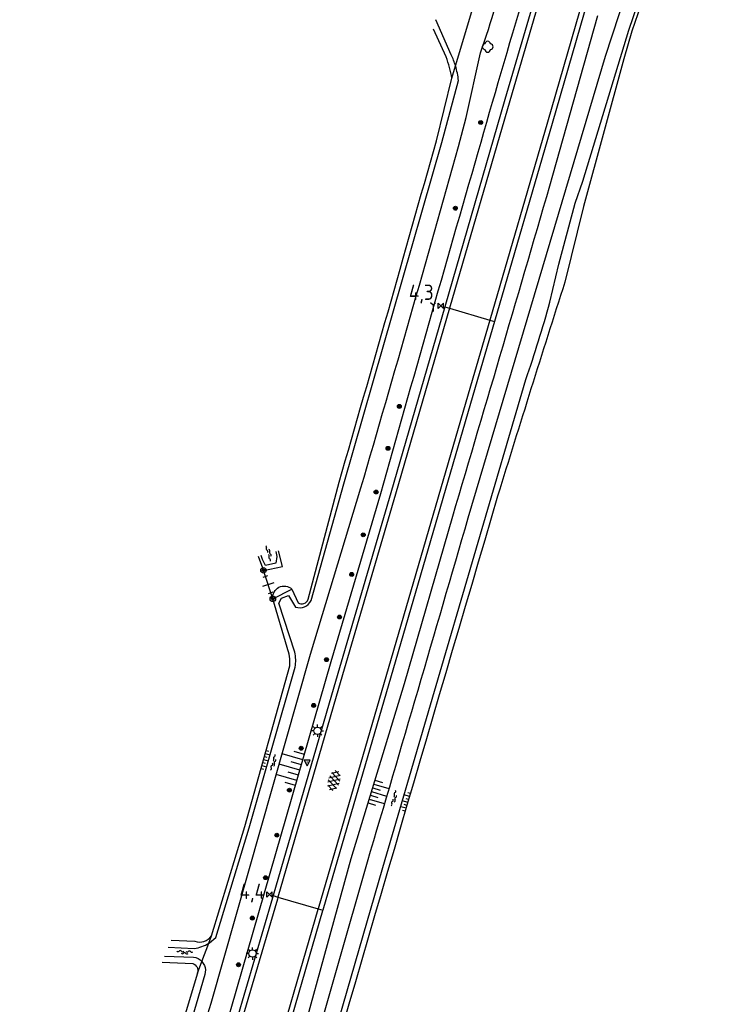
# Model space of a CAD drawing. Extents: x 121149 to 123702, y 457169 to 470031.
# Tile 53 of 87: x 122069 to 122184, y 465498 to 465658. Entities that reach past the tile are written whole.
import ezdxf

# ---------------------------------------------------------------- set-up
doc = ezdxf.new("R2010")
doc.units = 0
doc.header["$LTSCALE"] = 4
doc.layers.get('0').update_dxf_attribs({"color": 8, "linetype": 'CONTINUOUS'})
doc.layers.add('REFERENTIE', color=8, linetype='CONTINUOUS')
doc.styles.add('ISO', font='ISO')

# ---------------------------------------------------------------- blocks, each defined once
blk = doc.blocks.new('struik')
at = {"color": 0, "linetype": 'Continuous'}
for centre, start, end in [((-0.44, 0), 91.0912, 268.9013), ((0, 0.44), 1.0233, 178.9632), ((0.44, 0), 271.6625, 88.3448), ((0, -0.45), 180.4729, 359.5406)]:
    blk.add_arc(centre, 0.45, start, end, dxfattribs=at)
blk = doc.blocks.new('DRHEK')
at = {"color": 0, "linetype": 'Continuous'}
for p, q in [((1.25, 0), (-1.25, 0)), ((-0.5, 0.7), (0.5, 0.7)), ((-0.5, -0.7), (0.5, -0.7))]:
    blk.add_line(p, q, dxfattribs=at)
blk = doc.blocks.new('boom')
at = {"color": 0}
for radius in [0.315, 0.225, 0.135]:
    blk.add_circle((0, 0), radius, dxfattribs=at)
blk = doc.blocks.new('paal')
at = {"color": 0}
for radius in [0.45, 0.2]:
    blk.add_circle((0, 0), radius, dxfattribs=at)
blk = doc.blocks.new('water')
at = {"color": 0, "linetype": 'ByBlock', "lineweight": -2}
for centre, start, end in [((-0.01, 0.75), 129.7446, 230.2554), ((-0.32, 1.12), 309.7446, 50.2554), ((-0.32, 0.37), 309.7446, 50.2554), ((0.32, 0.01), 129.7446, 230.2554), ((0, 0.38), 309.7446, 50.2554), ((-0.01, -0.74), 129.7446, 230.2554), ((-0.32, -0.37), 309.7446, 50.2554), ((-0.32, -1.12), 309.7446, 50.2554), ((0, -0.37), 309.7446, 50.2554)]:
    blk.add_arc(centre, 0.244, start, end, dxfattribs=at)
blk = doc.blocks.new('wegwijzer')
at = {"color": 0}
for q in [(-0.42, 1.42), (0.42, 1.42), (0, 0)]:
    blk.add_line((0, 1), q, dxfattribs=at)
blk = doc.blocks.new('kilometerpaal')
at = {"color": 0}
for p, q in [((-0.44, 0.44), (0.44, -0.44)), ((-0.44, -0.44), (-0.44, 0.44)), ((0.44, 0.44), (-0.44, -0.44)), ((0.44, -0.44), (0.44, 0.44))]:
    blk.add_line(p, q, dxfattribs=at)
at = {"color": 0, "style": 'ISO'}
blk.add_attdef('KILOMETERPAAL', (0.59, 0.87), '', height=2.5, dxfattribs=at)
blk = doc.blocks.new('lichtmast')
at = {"color": 0}
for p, q in [((-0.6, 0), (-1, 0)), ((-0.71, 0.71), (-0.42, 0.42)), ((0, 0.6), (0, 1)), ((0.42, 0.42), (0.71, 0.71)), ((0.6, 0), (1, 0)), ((-0.42, -0.42), (-0.71, -0.71)), ((0, -0.6), (0, -1)), ((0.42, -0.42), (0.71, -0.71))]:
    blk.add_line(p, q, dxfattribs=at)
blk.add_circle((0, 0), 0.6, dxfattribs=at)
blk = doc.blocks.new('talud')
at = {"color": 0}
for p, q in [((0, 0.75), (0.5, 0.75)), ((0, 0.5), (1, 0.5)), ((0, 0.25), (0.5, 0.25)), ((0, 0), (1, 0)), ((0, -0.25), (0.5, -0.25)), ((0, -0.5), (1, -0.5)), ((0, -0.75), (0.5, -0.75))]:
    blk.add_line(p, q, dxfattribs=at)
blk = doc.blocks.new('verkeersbord-pl')
at = {"linetype": 'Continuous'}
blk.add_circle((0, 0), 0.03, dxfattribs=at)
blk = doc.blocks.new('verkeersbord')
at = {"color": 0}
for p, q in [((0.5, 0.32), (-0.5, 0.32)), ((-0.5, 0.32), (0, -0.6)), ((0, -0.6), (0.5, 0.32))]:
    blk.add_line(p, q, dxfattribs=at)
blk = doc.blocks.new('asfalt6')
at = {"color": 0, "linetype": 'ByBlock', "lineweight": -2}
for p, q in [((-0.76, 1.01), (0.3, 1.62)), ((-0.3, 1.62), (0.76, 1.01)), ((-0.93, 0.18), (0.7, 1.13)), ((-0.89, -0.52), (0.89, 0.52)), ((-0.89, 0.52), (0.89, -0.52)), ((-0.7, 1.13), (0.93, 0.18)), ((-0.93, -0.18), (0.7, -1.13)), ((-0.76, -1.01), (0.3, -1.62)), ((-0.7, -1.13), (0.93, -0.18)), ((-0.3, -1.62), (0.76, -1.01))]:
    blk.add_line(p, q, dxfattribs=at)

msp = doc.modelspace()

# ---------------------------------------------------------------- linework, layer by layer
at = {"layer": 'REFERENTIE'}
for points in [[(122155.327, 465611.937), (122156.77, 465618.118), (122159.449, 465628.083), (122160.676, 465631.659), (122168.169, 465656.238), (122171.955, 465667.424), (122173.56, 465673.559), (122177.436, 465684.407), (122183.727, 465704.543)], [(122164.682, 465702.371), (122156.671, 465674.511), (122148.006, 465644.972), (122138.185, 465611.18), (122138.183, 465611.176)], [(122165.45, 465702.146), (122157.439, 465674.288), (122148.774, 465644.748), (122138.953, 465610.957), (122138.951, 465610.951)], [(122172.009, 465700.228), (122167.963, 465686.398), (122154.932, 465641.27), (122145.519, 465609.034)], [(122172.776, 465700.003), (122168.731, 465686.175), (122155.7, 465641.047), (122146.287, 465608.809)], [(122171.802, 465673.579), (122169.982, 465669.246), (122164.326, 465651.947), (122141.945, 465576.742)], [(122172.101, 465666.042), (122168.689, 465656.076)], [(122139.944, 465650.41), (122143.28, 465661.51)], [(122139.247, 465652.241), (122136.753, 465657.928)], [(122155.805, 465632.648), (122163.145, 465658.645)], [(122138.403, 465651.902), (122136.345, 465656.42)], [(122168.689, 465656.076), (122167.349, 465651.557)], [(122140.407, 465637.3), (122141.696, 465642.025), (122144.04, 465652.574)], [(122167.349, 465651.557), (122160.806, 465627.522)], [(122139.341, 465648.405), (122139.944, 465650.41)], [(122116.423, 465563.341), (122121.729, 465582.34), (122137.721, 465637.941), (122140.441, 465648.044)], [(122136.829, 465638.205), (122139.341, 465648.405)], [(122160.806, 465627.522), (122157.754, 465615.218)], [(122138.183, 465611.176), (122129.404, 465580.894), (122120.115, 465549.24), (122110.26, 465515.278)], [(122138.951, 465610.951), (122130.172, 465580.67), (122120.883, 465549.016), (122111.028, 465515.055)], [(122138.183, 465611.176), (122138.951, 465610.951)], [(122138.951, 465610.951), (122145.519, 465609.034)], [(122145.519, 465609.034), (122142.372, 465598.257), (122129.849, 465555.228), (122117.579, 465513.155)], [(122146.287, 465608.809), (122143.14, 465598.033), (122130.617, 465555.004), (122118.348, 465512.932)], [(122145.519, 465609.034), (122146.287, 465608.809)], [(122099.036, 465418.297), (122100.073, 465422.421), (122103.004, 465433.029), (122104.564, 465438.157), (122111.972, 465464.111), (122128.126, 465519.857), (122151.413, 465599.356)], [(122115.933, 465563.55), (122120.991, 465582.604)], [(122097.377, 465476.827), (122103.406, 465496.878), (122119.696, 465553.415), (122127.787, 465580.785)], [(122100.129, 465497.766), (122116.31, 465554.634), (122124.536, 465581.718)], [(122103.78, 465455.278), (122115.26, 465493.317), (122122.962, 465521.341), (122131.622, 465549.849), (122139.499, 465577.081)], [(122110.656, 465571.304), (122110.865, 465570.503), (122110.657, 465569.415), (122109.014, 465569.03), (122108.499, 465570.049), (122108.28, 465570.68)], [(122108.661, 465568.26), (122111.791, 465568.908), (122111.129, 465571.428)], [(122107.82, 465570.559), (122108.661, 465568.26)], [(122110.193, 465563.628), (122108.661, 465568.26)], [(122110.193, 465563.628), (122113.29, 465565.209)], [(122113.29, 465565.209), (122114.295, 465562.964)], [(122112.529, 465555.693), (122110.193, 465563.628)], [(122113.779, 465554.941), (122111.171, 465562.928), (122111.578, 465563.744), (122112.727, 465564.14), (122113.87, 465562.284)], [(122099.761, 465507.522), (122099.883, 465507.602), (122100.902, 465508.474), (122106.319, 465526.345), (122113.818, 465552.499)], [(122105.636, 465526.538), (122112.95, 465552.713)], [(122100.212, 465508.708), (122105.636, 465526.538)], [(122125.549, 465520.715), (122105.895, 465452.074), (122099.474, 465430.228), (122093.582, 465408.547), (122093.724, 465408.279)], [(122110.26, 465515.278), (122110.16, 465514.935), (122102.793, 465489.947), (122095.752, 465465.49)], [(122111.028, 465515.055), (122110.928, 465514.71), (122103.561, 465489.723), (122096.528, 465465.292)], [(122110.26, 465515.278), (122111.028, 465515.055)], [(122111.028, 465515.055), (122117.579, 465513.155)], [(122117.579, 465513.155), (122117.539, 465513.017), (122109.122, 465484.004), (122099.762, 465451.539), (122098.809, 465448.167)], [(122117.579, 465513.155), (122118.348, 465512.932)], [(122118.348, 465512.932), (122118.307, 465512.794), (122109.891, 465483.782), (122100.531, 465451.319), (122099.574, 465447.934)], [(122099.761, 465507.522), (122100.212, 465508.708)], [(122093.155, 465506.908), (122097.381, 465506.684)], [(122093.613, 465508.043), (122097.462, 465507.86)], [(122098.632, 465504.551), (122099.761, 465507.522)], [(122092.566, 465505.444), (122097.27, 465505.267)], [(122092.156, 465504.429), (122097.156, 465504.252)], [(122097.92, 465502.677), (122098.632, 465504.551)], [(122099.219, 465503.181), (122099.141, 465502.416), (122089.991, 465471.236), (122075.502, 465423.31), (122070.142, 465412.969), (122068.959, 465411.3)], [(122097.92, 465502.677), (122088.6, 465471.556)]]:
    msp.add_lwpolyline(points, dxfattribs=at)
for points in [[(122143.637, 465636.38, -0.0052719), (122159.058, 465688.147)], [(122144.04, 465652.574, 0.0189802), (122148.613, 465667.909)], [(122139.341, 465648.405, 0.0611666), (122138.403, 465651.902)], [(122139.944, 465650.41, 0.0345923), (122139.247, 465652.241)], [(122140.441, 465648.044, 0.0425847), (122139.944, 465650.41)], [(122120.991, 465582.604, 0.0015064), (122136.829, 465638.205)], [(122124.536, 465581.718, 0.0035431), (122140.407, 465637.3)], [(122127.787, 465580.785, -0.0019769), (122143.637, 465636.38)], [(122139.499, 465577.081, 0.0014803), (122155.805, 465632.648)], [(122157.754, 465615.218, 0.0027795), (122146.811, 465580.366)], [(122151.413, 465599.356, 0.0141398), (122155.327, 465611.937)], [(122146.811, 465580.366, 0.0009756), (122113.161, 465465.214)], [(122141.945, 465576.742, -0.0017082), (122125.549, 465520.715)], [(122110.193, 465563.628, -0.6982611), (122113.29, 465565.209)], [(122113.87, 465562.284, 0.3850394), (122116.423, 465563.341)], [(122114.295, 465562.964, 0.5127212), (122115.933, 465563.55)], [(122112.95, 465552.713, 0.1150794), (122112.529, 465555.693)], [(122113.818, 465552.499, 0.0962342), (122113.779, 465554.941)], [(122097.462, 465507.86, 0.3273211), (122100.212, 465508.708)], [(122097.381, 465506.684, 0.1125573), (122099.761, 465507.522)], [(122097.27, 465505.267, -0.1744056), (122098.632, 465504.551)], [(122097.156, 465504.252, -0.3850218), (122097.92, 465502.677)], [(122098.632, 465504.551, -0.1688838), (122099.219, 465503.181)], [(122083.875, 465442.197, -0.0037439), (122100.129, 465497.766)]]:
    msp.add_lwpolyline(points, format="xyb", dxfattribs=at)

# ---------------------------------------------------------------- block references
at = {"layer": 'REFERENTIE', "linetype": 'Continuous'}
for name, p in [('struik', (122145.187, 465653.546)), ('boom', (122144.043, 465641.208)), ('boom', (122139.923, 465627.24)), ('wegwijzer', (122136.288, 465610.428)), ('boom', (122130.796, 465594.964)), ('boom', (122128.945, 465588.129)), ('boom', (122127.012, 465581.013)), ('boom', (122124.918, 465574.042)), ('paal', (122108.661, 465568.26)), ('boom', (122123.033, 465567.596)), ('paal', (122110.193, 465563.628)), ('boom', (122121.043, 465560.655)), ('boom', (122118.931, 465553.712)), ('boom', (122116.838, 465546.26)), ('lichtmast', (122117.454, 465542.129)), ('boom', (122114.813, 465539.284)), ('verkeersbord', (122115.788, 465537.046)), ('verkeersbord-pl', (122115.788, 465537.046)), ('boom', (122112.896, 465532.463)), ('boom', (122110.842, 465525.135)), ('boom', (122109.008, 465518.199)), ('boom', (122106.856, 465511.621)), ('lichtmast', (122106.873, 465505.838)), ('boom', (122104.598, 465504.025))]:
    msp.add_blockref(name, p, dxfattribs=at)
ref = msp.add_blockref('kilometerpaal', (122137.559, 465611.358), dxfattribs=at)
ref.add_attrib('KILOMETERPAAL', '4,3', (122132.341, 465612.299), dxfattribs={"layer": '0', "color": 0, "height": 2.5, "style": 'ISO'})
for name, p, rotation in [('water', (122109.571, 465571.061), 16.67729393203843), ('water', (122110.34, 465536.969), 343.794814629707), ('asfalt6', (122120.159, 465534.042), 343.1416012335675), ('water', (122129.982, 465531.114), 343.7397952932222), ('water', (122095.844, 465506.04), 267.3063889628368)]:
    msp.add_blockref(name, p, dxfattribs=dict(at, rotation=rotation))
for name, p, xscale, yscale, rotation in [('DRHEK', (122109.427, 465565.944), 0.777073, 2, 18.30806815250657), ('talud', (122108.685, 465537.449), 0.786411, 2, 344.3549461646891), ('talud', (122114.603, 465535.733), 3.518499, 3.518499, 163.9293431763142), ('talud', (122126.271, 465532.234), 2.561433, 2.561433, 343.1143555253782), ('talud', (122132.172, 465530.466), 0.896148, 2, 163.7295625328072)]:
    msp.add_blockref(name, p, dxfattribs=dict(at, xscale=xscale, yscale=yscale, rotation=rotation))
ref = msp.add_blockref('kilometerpaal', (122109.644, 465515.457), dxfattribs=at)
ref.add_attrib('KILOMETERPAAL', '4,4', (122104.754, 465514.74), dxfattribs={"layer": '0', "color": 0, "height": 2.5, "style": 'ISO'})

doc.saveas('drawing.dxf')
